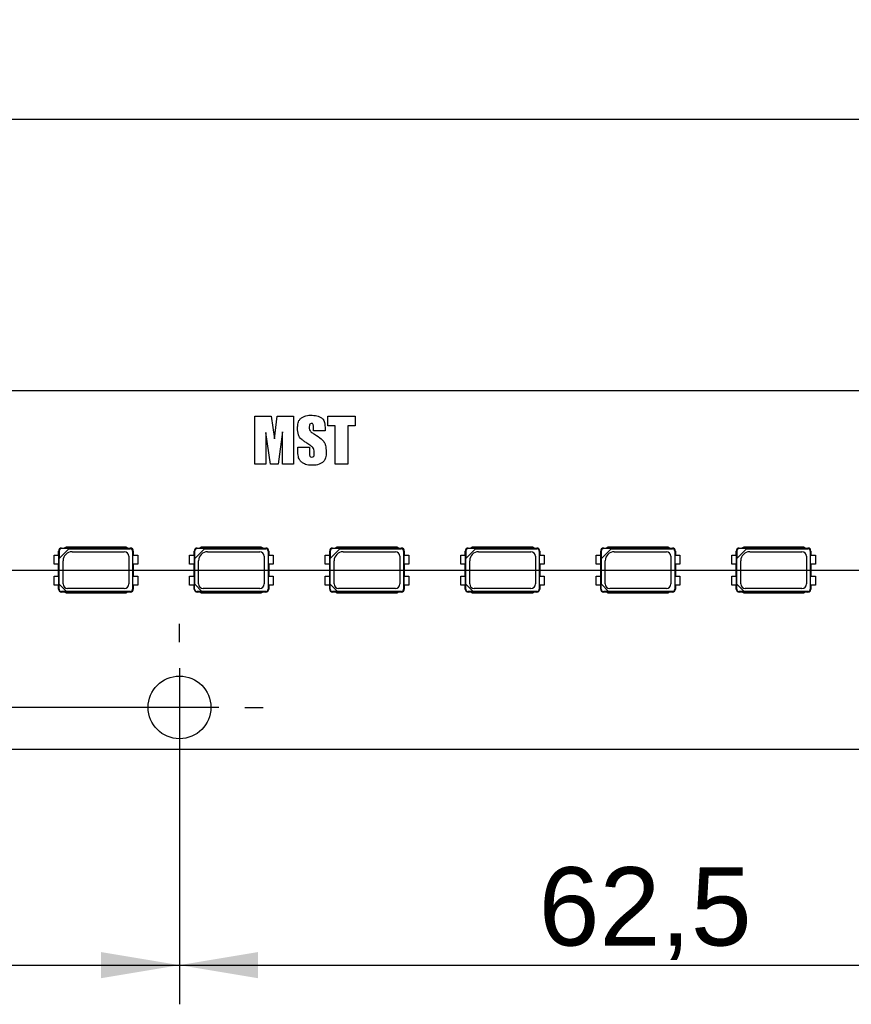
# Model space of a CAD drawing. Header units: millimetres. Extents: x 16 to 406, y 14 to 285.
# Tile 4 of 10: x 137 to 192, y 139 to 205. Entities that reach past the tile are written whole.
import ezdxf
from ezdxf.enums import TextEntityAlignment as Align
from ezdxf.lldxf.tags import DXFTag

# ---------------------------------------------------------------- set-up
doc = ezdxf.new("R2010")
doc.units = ezdxf.units.MM
doc.layers.add('Default', color=7, linetype='Continuous')
doc.layers.add('LINLED_280X24MM_', color=7, linetype='Continuous')
doc.styles.add('SEACAD_Arial', font='arial.ttf')
tags = doc.linetypes.add('CENTER2', pattern=[28.575, 19.05, -3.175, 3.175, -3.175]).pattern_tags.tags
tags[10:11] = [DXFTag(74, 4), DXFTag(75, 0), DXFTag(340, '0'), DXFTag(46, 0.0), DXFTag(50, 0.0), DXFTag(44, 0.0), DXFTag(45, 0.0)]
tags[8:9] = [DXFTag(74, 4), DXFTag(75, 0), DXFTag(340, '0'), DXFTag(46, 0.0), DXFTag(50, 0.0), DXFTag(44, 0.0), DXFTag(45, 0.0)]
tags[6:7] = [DXFTag(74, 4), DXFTag(75, 0), DXFTag(340, '0'), DXFTag(46, 0.0), DXFTag(50, 0.0), DXFTag(44, 0.0), DXFTag(45, 0.0)]
tags[4:5] = [DXFTag(74, 4), DXFTag(75, 0), DXFTag(340, '0'), DXFTag(46, 0.0), DXFTag(50, 0.0), DXFTag(44, 0.0), DXFTag(45, 0.0)]
doc.dimstyles.new('ISO', dxfattribs={"dimtxt": 5.25, "dimasz": 5.25, "dimexe": 2.625, "dimexo": 0, "dimgap": 1.3125, "dimtad": 1, "dimtxsty": 'SEACAD_Arial', "dimblk1": '_SE_FILLED', "dimblk2": '_SE_FILLED', "dimsah": 1, "dimcen": 2.625, "dimadec": 0, "dimazin": 0, "dimtfac": 0.5, "dimtdec": 3, "dimtmove": 0, "dimatfit": 3, "dimfxl": 1, "dimarcsym": 0})

# ---------------------------------------------------------------- blocks, each defined once
blk = doc.blocks.new('SEANNOT_GROUP')
at = {"layer": 'Default', "color": 7, "linetype": 'CENTER2'}
blk.add_line((66.287, 167.627), (353.287, 167.627), dxfattribs=at)
blk = doc.blocks.new('SEANNOT_GROUP2')
at = {"layer": 'Default', "color": 7, "linetype": 'CENTER2'}
for p, q in [((147.287, 162.802), (147.287, 164.027)), ((147.287, 161.052), (147.287, 155.802)), ((142.912, 158.427), (141.687, 158.427)), ((149.912, 158.427), (144.662, 158.427)), ((151.662, 158.427), (152.887, 158.427)), ((147.287, 154.052), (147.287, 152.827))]:
    blk.add_line(p, q, dxfattribs=at)
blk = doc.blocks.new('SE')
at = {"layer": 'LINLED_280X24MM_', "color": 7, "linetype": 'Continuous'}
for p, q in [((349.787, 179.627), (69.787, 179.627)), ((152.337, 174.713), (152.337, 177.937)), ((152.337, 177.937), (153.426, 177.937)), ((153.426, 177.937), (153.644, 176.432)), ((153.644, 176.432), (153.834, 177.937)), ((153.834, 177.937), (154.929, 177.937)), ((154.929, 177.937), (154.929, 174.713)), ((157.227, 177.937), (159.059, 177.937)), ((157.227, 177.291), (157.227, 177.937)), ((159.059, 177.937), (159.059, 177.291)), ((153.074, 176.84), (153.07, 174.713)), ((153.379, 174.713), (153.074, 176.84)), ((154.192, 176.889), (153.9, 174.713)), ((154.196, 174.713), (154.192, 176.889)), ((157.042, 176.963), (156.259, 176.963)), ((157.721, 177.291), (157.227, 177.291)), ((157.721, 174.713), (157.721, 177.291)), ((159.059, 177.291), (158.557, 177.291)), ((158.557, 177.291), (158.557, 174.713)), ((155.217, 175.864), (155.998, 175.864)), ((153.07, 174.713), (152.337, 174.713)), ((153.9, 174.713), (153.379, 174.713)), ((154.929, 174.713), (154.196, 174.713)), ((158.557, 174.713), (157.721, 174.713)), ((139.22, 168.902), (139.187, 168.902)), ((139.187, 168.627), (139.187, 168.902)), ((139.22, 168.902), (139.22, 168.402)), ((139.229, 168.411), (139.877, 169.059)), ((139.387, 169.102), (139.587, 169.102)), ((139.387, 169.068), (139.387, 169.102)), ((139.886, 169.068), (139.387, 169.068)), ((139.687, 169.152), (139.568, 169.092)), ((139.568, 169.092), (143.805, 169.092)), ((143.687, 169.152), (139.687, 169.152)), ((139.877, 169.059), (139.886, 169.068)), ((139.877, 169.059), (143.987, 169.059)), ((143.805, 169.092), (143.687, 169.152)), ((143.787, 169.102), (143.987, 169.102)), ((143.987, 169.059), (143.987, 169.102)), ((144.144, 168.902), (144.187, 168.902)), ((144.144, 168.902), (144.144, 166.352)), ((144.187, 168.902), (144.187, 168.627)), ((148.3, 168.902), (148.267, 168.902)), ((148.267, 168.627), (148.267, 168.902)), ((148.3, 168.902), (148.3, 168.402)), ((148.309, 168.411), (148.957, 169.059)), ((148.467, 169.102), (148.667, 169.102)), ((148.467, 169.068), (148.467, 169.102)), ((148.966, 169.068), (148.467, 169.068)), ((148.767, 169.152), (148.648, 169.092)), ((148.648, 169.092), (152.885, 169.092)), ((152.767, 169.152), (148.767, 169.152)), ((148.957, 169.059), (148.966, 169.068)), ((148.957, 169.059), (153.067, 169.059)), ((152.885, 169.092), (152.767, 169.152)), ((152.867, 169.102), (153.067, 169.102)), ((153.067, 169.059), (153.067, 169.102)), ((153.224, 168.902), (153.267, 168.902)), ((153.224, 168.902), (153.224, 166.352)), ((153.267, 168.902), (153.267, 168.627)), ((157.38, 168.902), (157.347, 168.902)), ((157.347, 168.627), (157.347, 168.902)), ((157.38, 168.902), (157.38, 168.402)), ((157.389, 168.411), (158.037, 169.059)), ((157.547, 169.102), (157.747, 169.102)), ((157.547, 169.068), (157.547, 169.102)), ((158.046, 169.068), (157.547, 169.068)), ((157.847, 169.152), (157.728, 169.092)), ((157.728, 169.092), (161.965, 169.092)), ((161.847, 169.152), (157.847, 169.152)), ((158.037, 169.059), (158.046, 169.068)), ((158.037, 169.059), (162.147, 169.059)), ((161.965, 169.092), (161.847, 169.152)), ((161.947, 169.102), (162.147, 169.102)), ((162.147, 169.059), (162.147, 169.102)), ((162.304, 168.902), (162.347, 168.902)), ((162.304, 168.902), (162.304, 166.352)), ((162.347, 168.902), (162.347, 168.627)), ((166.46, 168.902), (166.427, 168.902)), ((166.427, 168.627), (166.427, 168.902)), ((166.46, 168.902), (166.46, 168.402)), ((166.469, 168.411), (167.117, 169.059)), ((166.627, 169.102), (166.827, 169.102)), ((166.627, 169.068), (166.627, 169.102)), ((167.126, 169.068), (166.627, 169.068)), ((166.927, 169.152), (166.808, 169.092)), ((166.808, 169.092), (171.045, 169.092)), ((170.927, 169.152), (166.927, 169.152)), ((167.117, 169.059), (167.126, 169.068)), ((167.117, 169.059), (171.227, 169.059)), ((171.045, 169.092), (170.927, 169.152)), ((171.027, 169.102), (171.227, 169.102)), ((171.227, 169.059), (171.227, 169.102)), ((171.384, 168.902), (171.427, 168.902)), ((171.384, 168.902), (171.384, 166.352)), ((171.427, 168.902), (171.427, 168.627)), ((175.54, 168.902), (175.507, 168.902)), ((175.507, 168.627), (175.507, 168.902)), ((175.54, 168.902), (175.54, 168.402)), ((175.549, 168.411), (176.197, 169.059)), ((175.707, 169.102), (175.907, 169.102)), ((175.707, 169.068), (175.707, 169.102)), ((176.206, 169.068), (175.707, 169.068)), ((176.007, 169.152), (175.888, 169.092)), ((175.888, 169.092), (180.125, 169.092)), ((180.007, 169.152), (176.007, 169.152)), ((176.197, 169.059), (176.206, 169.068)), ((176.197, 169.059), (180.307, 169.059)), ((180.125, 169.092), (180.007, 169.152)), ((180.107, 169.102), (180.307, 169.102)), ((180.307, 169.059), (180.307, 169.102)), ((180.464, 168.902), (180.507, 168.902)), ((180.464, 168.902), (180.464, 166.352)), ((180.507, 168.902), (180.507, 168.627)), ((184.62, 168.902), (184.587, 168.902)), ((184.587, 168.627), (184.587, 168.902)), ((184.62, 168.902), (184.62, 168.402)), ((184.629, 168.411), (185.277, 169.059)), ((184.787, 169.102), (184.987, 169.102)), ((184.787, 169.068), (184.787, 169.102)), ((185.286, 169.068), (184.787, 169.068)), ((185.087, 169.152), (184.968, 169.092)), ((184.968, 169.092), (189.205, 169.092)), ((189.087, 169.152), (185.087, 169.152)), ((185.277, 169.059), (185.286, 169.068)), ((185.277, 169.059), (189.387, 169.059)), ((189.205, 169.092), (189.087, 169.152)), ((189.187, 169.102), (189.387, 169.102)), ((189.387, 169.059), (189.387, 169.102)), ((189.544, 168.902), (189.587, 168.902)), ((189.544, 168.902), (189.544, 166.352)), ((189.587, 168.902), (189.587, 168.627)), ((138.887, 168.627), (139.202, 168.627)), ((138.887, 168.027), (138.887, 168.627)), ((139.202, 168.027), (139.202, 168.627)), ((139.22, 168.402), (139.229, 168.411)), ((139.229, 166.675), (139.229, 168.411)), ((139.487, 166.697), (139.487, 168.256)), ((140.087, 168.856), (143.587, 168.856)), ((143.887, 168.556), (143.887, 166.697)), ((144.171, 168.627), (144.487, 168.627)), ((144.171, 168.027), (144.171, 168.627)), ((144.487, 168.627), (144.487, 168.027)), ((147.967, 168.627), (148.282, 168.627)), ((147.967, 168.027), (147.967, 168.627)), ((148.282, 168.027), (148.282, 168.627)), ((148.3, 168.402), (148.309, 168.411)), ((148.309, 166.675), (148.309, 168.411)), ((148.567, 166.697), (148.567, 168.256)), ((149.167, 168.856), (152.667, 168.856)), ((152.967, 168.556), (152.967, 166.697)), ((153.251, 168.627), (153.567, 168.627)), ((153.251, 168.027), (153.251, 168.627)), ((153.567, 168.627), (153.567, 168.027)), ((157.047, 168.627), (157.362, 168.627)), ((157.047, 168.027), (157.047, 168.627)), ((157.362, 168.027), (157.362, 168.627)), ((157.38, 168.402), (157.389, 168.411)), ((157.389, 166.675), (157.389, 168.411)), ((157.647, 166.697), (157.647, 168.256)), ((158.247, 168.856), (161.747, 168.856)), ((162.047, 168.556), (162.047, 166.697)), ((162.331, 168.627), (162.647, 168.627)), ((162.331, 168.027), (162.331, 168.627)), ((162.647, 168.627), (162.647, 168.027)), ((166.127, 168.627), (166.442, 168.627)), ((166.127, 168.027), (166.127, 168.627)), ((166.442, 168.027), (166.442, 168.627)), ((166.46, 168.402), (166.469, 168.411)), ((166.469, 166.675), (166.469, 168.411)), ((166.727, 166.697), (166.727, 168.256)), ((167.327, 168.856), (170.827, 168.856)), ((171.127, 168.556), (171.127, 166.697)), ((171.411, 168.627), (171.727, 168.627)), ((171.411, 168.027), (171.411, 168.627)), ((171.727, 168.627), (171.727, 168.027)), ((175.207, 168.627), (175.522, 168.627)), ((175.207, 168.027), (175.207, 168.627)), ((175.522, 168.027), (175.522, 168.627)), ((175.54, 168.402), (175.549, 168.411)), ((175.549, 166.675), (175.549, 168.411)), ((175.807, 166.697), (175.807, 168.256)), ((176.407, 168.856), (179.907, 168.856)), ((180.207, 168.556), (180.207, 166.697)), ((180.491, 168.627), (180.807, 168.627)), ((180.491, 168.027), (180.491, 168.627)), ((180.807, 168.627), (180.807, 168.027)), ((184.287, 168.627), (184.602, 168.627)), ((184.287, 168.027), (184.287, 168.627)), ((184.602, 168.027), (184.602, 168.627)), ((184.62, 168.402), (184.629, 168.411)), ((184.629, 166.675), (184.629, 168.411)), ((184.887, 166.697), (184.887, 168.256)), ((185.487, 168.856), (188.987, 168.856)), ((189.287, 168.556), (189.287, 166.697)), ((189.571, 168.627), (189.887, 168.627)), ((189.571, 168.027), (189.571, 168.627)), ((189.887, 168.627), (189.887, 168.027)), ((139.202, 168.027), (138.887, 168.027)), ((139.187, 167.227), (139.187, 168.027)), ((144.487, 168.027), (144.171, 168.027)), ((144.187, 168.027), (144.187, 167.227)), ((148.282, 168.027), (147.967, 168.027)), ((148.267, 167.227), (148.267, 168.027)), ((153.567, 168.027), (153.251, 168.027)), ((153.267, 168.027), (153.267, 167.227)), ((157.362, 168.027), (157.047, 168.027)), ((157.347, 167.227), (157.347, 168.027)), ((162.647, 168.027), (162.331, 168.027)), ((162.347, 168.027), (162.347, 167.227)), ((166.442, 168.027), (166.127, 168.027)), ((166.427, 167.227), (166.427, 168.027)), ((171.727, 168.027), (171.411, 168.027)), ((171.427, 168.027), (171.427, 167.227)), ((175.522, 168.027), (175.207, 168.027)), ((175.507, 167.227), (175.507, 168.027)), ((180.807, 168.027), (180.491, 168.027)), ((180.507, 168.027), (180.507, 167.227)), ((184.602, 168.027), (184.287, 168.027)), ((184.587, 167.227), (184.587, 168.027)), ((189.887, 168.027), (189.571, 168.027)), ((189.587, 168.027), (189.587, 167.227)), ((138.887, 167.227), (139.202, 167.227)), ((138.887, 166.627), (138.887, 167.227)), ((139.202, 166.627), (139.202, 167.227)), ((144.171, 167.227), (144.487, 167.227)), ((144.171, 166.627), (144.171, 167.227)), ((144.487, 167.227), (144.487, 166.627)), ((147.967, 167.227), (148.282, 167.227)), ((147.967, 166.627), (147.967, 167.227)), ((148.282, 166.627), (148.282, 167.227)), ((153.251, 167.227), (153.567, 167.227)), ((153.251, 166.627), (153.251, 167.227)), ((153.567, 167.227), (153.567, 166.627)), ((157.047, 167.227), (157.362, 167.227)), ((157.047, 166.627), (157.047, 167.227)), ((157.362, 166.627), (157.362, 167.227)), ((162.331, 167.227), (162.647, 167.227)), ((162.331, 166.627), (162.331, 167.227)), ((162.647, 167.227), (162.647, 166.627)), ((166.127, 167.227), (166.442, 167.227)), ((166.127, 166.627), (166.127, 167.227)), ((166.442, 166.627), (166.442, 167.227)), ((171.411, 167.227), (171.727, 167.227)), ((171.411, 166.627), (171.411, 167.227)), ((171.727, 167.227), (171.727, 166.627)), ((175.207, 167.227), (175.522, 167.227)), ((175.207, 166.627), (175.207, 167.227)), ((175.522, 166.627), (175.522, 167.227)), ((180.491, 167.227), (180.807, 167.227)), ((180.491, 166.627), (180.491, 167.227)), ((180.807, 167.227), (180.807, 166.627)), ((184.287, 167.227), (184.602, 167.227)), ((184.287, 166.627), (184.287, 167.227)), ((184.602, 166.627), (184.602, 167.227)), ((189.571, 167.227), (189.887, 167.227)), ((189.571, 166.627), (189.571, 167.227)), ((189.887, 167.227), (189.887, 166.627)), ((139.202, 166.627), (138.887, 166.627)), ((139.187, 166.352), (139.187, 166.627)), ((139.22, 166.352), (139.187, 166.352)), ((139.22, 166.352), (139.22, 166.685)), ((139.22, 166.685), (139.229, 166.675)), ((139.229, 166.675), (139.711, 166.194)), ((143.587, 166.397), (139.787, 166.397)), ((144.144, 166.352), (144.187, 166.352)), ((144.487, 166.627), (144.171, 166.627)), ((144.187, 166.627), (144.187, 166.352)), ((148.282, 166.627), (147.967, 166.627)), ((148.267, 166.352), (148.267, 166.627)), ((148.3, 166.352), (148.267, 166.352)), ((148.3, 166.352), (148.3, 166.685)), ((148.3, 166.685), (148.309, 166.675)), ((148.309, 166.675), (148.791, 166.194)), ((152.667, 166.397), (148.867, 166.397)), ((153.224, 166.352), (153.267, 166.352)), ((153.567, 166.627), (153.251, 166.627)), ((153.267, 166.627), (153.267, 166.352)), ((157.362, 166.627), (157.047, 166.627)), ((157.347, 166.352), (157.347, 166.627)), ((157.38, 166.352), (157.347, 166.352)), ((157.38, 166.352), (157.38, 166.685)), ((157.38, 166.685), (157.389, 166.675)), ((157.389, 166.675), (157.871, 166.194)), ((161.747, 166.397), (157.947, 166.397)), ((162.304, 166.352), (162.347, 166.352)), ((162.647, 166.627), (162.331, 166.627)), ((162.347, 166.627), (162.347, 166.352)), ((166.442, 166.627), (166.127, 166.627)), ((166.427, 166.352), (166.427, 166.627)), ((166.46, 166.352), (166.427, 166.352)), ((166.46, 166.352), (166.46, 166.685)), ((166.46, 166.685), (166.469, 166.675)), ((166.469, 166.675), (166.951, 166.194)), ((170.827, 166.397), (167.027, 166.397)), ((171.384, 166.352), (171.427, 166.352)), ((171.727, 166.627), (171.411, 166.627)), ((171.427, 166.627), (171.427, 166.352)), ((175.522, 166.627), (175.207, 166.627)), ((175.507, 166.352), (175.507, 166.627)), ((175.54, 166.352), (175.507, 166.352)), ((175.54, 166.352), (175.54, 166.685)), ((175.54, 166.685), (175.549, 166.675)), ((175.549, 166.675), (176.031, 166.194)), ((179.907, 166.397), (176.107, 166.397)), ((180.464, 166.352), (180.507, 166.352)), ((180.807, 166.627), (180.491, 166.627)), ((180.507, 166.627), (180.507, 166.352)), ((184.602, 166.627), (184.287, 166.627)), ((184.587, 166.352), (184.587, 166.627)), ((184.62, 166.352), (184.587, 166.352)), ((184.62, 166.352), (184.62, 166.685)), ((184.62, 166.685), (184.629, 166.675)), ((184.629, 166.675), (185.111, 166.194)), ((188.987, 166.397), (185.187, 166.397)), ((189.544, 166.352), (189.587, 166.352)), ((189.887, 166.627), (189.571, 166.627)), ((189.587, 166.627), (189.587, 166.352)), ((139.72, 166.185), (139.387, 166.185)), ((139.387, 166.185), (139.387, 166.152)), ((139.587, 166.152), (139.387, 166.152)), ((143.805, 166.161), (139.568, 166.161)), ((139.568, 166.161), (139.687, 166.102)), ((139.687, 166.102), (143.687, 166.102)), ((139.711, 166.194), (139.72, 166.185)), ((143.987, 166.194), (139.711, 166.194)), ((143.687, 166.102), (143.805, 166.161)), ((143.987, 166.152), (143.787, 166.152)), ((143.987, 166.194), (143.987, 166.152)), ((148.8, 166.185), (148.467, 166.185)), ((148.467, 166.185), (148.467, 166.152)), ((148.667, 166.152), (148.467, 166.152)), ((152.885, 166.161), (148.648, 166.161)), ((148.648, 166.161), (148.767, 166.102)), ((148.767, 166.102), (152.767, 166.102)), ((148.791, 166.194), (148.8, 166.185)), ((153.067, 166.194), (148.791, 166.194)), ((152.767, 166.102), (152.885, 166.161)), ((153.067, 166.152), (152.867, 166.152)), ((153.067, 166.194), (153.067, 166.152)), ((157.88, 166.185), (157.547, 166.185)), ((157.547, 166.185), (157.547, 166.152)), ((157.747, 166.152), (157.547, 166.152)), ((161.965, 166.161), (157.728, 166.161)), ((157.728, 166.161), (157.847, 166.102)), ((157.847, 166.102), (161.847, 166.102)), ((157.871, 166.194), (157.88, 166.185)), ((162.147, 166.194), (157.871, 166.194)), ((161.847, 166.102), (161.965, 166.161)), ((162.147, 166.152), (161.947, 166.152)), ((162.147, 166.194), (162.147, 166.152)), ((166.96, 166.185), (166.627, 166.185)), ((166.627, 166.185), (166.627, 166.152)), ((166.827, 166.152), (166.627, 166.152)), ((171.045, 166.161), (166.808, 166.161)), ((166.808, 166.161), (166.927, 166.102)), ((166.927, 166.102), (170.927, 166.102)), ((166.951, 166.194), (166.96, 166.185)), ((171.227, 166.194), (166.951, 166.194)), ((170.927, 166.102), (171.045, 166.161)), ((171.227, 166.152), (171.027, 166.152)), ((171.227, 166.194), (171.227, 166.152)), ((176.04, 166.185), (175.707, 166.185)), ((175.707, 166.185), (175.707, 166.152)), ((175.907, 166.152), (175.707, 166.152)), ((180.125, 166.161), (175.888, 166.161)), ((175.888, 166.161), (176.007, 166.102)), ((176.007, 166.102), (180.007, 166.102)), ((176.031, 166.194), (176.04, 166.185)), ((180.307, 166.194), (176.031, 166.194)), ((180.007, 166.102), (180.125, 166.161)), ((180.307, 166.152), (180.107, 166.152)), ((180.307, 166.194), (180.307, 166.152)), ((185.12, 166.185), (184.787, 166.185)), ((184.787, 166.185), (184.787, 166.152)), ((184.987, 166.152), (184.787, 166.152)), ((189.205, 166.161), (184.968, 166.161)), ((184.968, 166.161), (185.087, 166.102)), ((185.087, 166.102), (189.087, 166.102)), ((185.111, 166.194), (185.12, 166.185)), ((189.387, 166.194), (185.111, 166.194)), ((189.087, 166.102), (189.205, 166.161)), ((189.387, 166.152), (189.187, 166.152)), ((189.387, 166.194), (189.387, 166.152)), ((69.787, 155.627), (349.787, 155.627))]:
    blk.add_line(p, q, dxfattribs=at)
blk.add_circle((147.287, 158.427), 2.1, dxfattribs=at)
for centre, radius, start, end in [((139.387, 168.902), 0.2, 90, 180), ((139.387, 168.902), 0.166, 90, 180), ((143.987, 168.902), 0.2, 0, 90), ((143.987, 168.902), 0.157, 0, 90), ((148.467, 168.902), 0.2, 90, 180), ((148.467, 168.902), 0.166, 90, 180), ((153.067, 168.902), 0.2, 0, 90), ((153.067, 168.902), 0.157, 0, 90), ((157.547, 168.902), 0.2, 90, 180), ((157.547, 168.902), 0.166, 90, 180), ((162.147, 168.902), 0.2, 0, 90), ((162.147, 168.902), 0.157, 0, 90), ((166.627, 168.902), 0.2, 90, 180), ((166.627, 168.902), 0.166, 90, 180), ((171.227, 168.902), 0.2, 0, 90), ((171.227, 168.902), 0.157, 0, 90), ((175.707, 168.902), 0.2, 90, 180), ((175.707, 168.902), 0.166, 90, 180), ((180.307, 168.902), 0.2, 0, 90), ((180.307, 168.902), 0.157, 0, 90), ((184.787, 168.902), 0.2, 90, 180), ((184.787, 168.902), 0.166, 90, 180), ((189.387, 168.902), 0.2, 0, 90), ((189.387, 168.902), 0.157, 0, 90), ((140.087, 168.256), 0.6, 90, 180), ((143.587, 168.556), 0.3, 0, 90), ((149.167, 168.256), 0.6, 90, 180), ((152.667, 168.556), 0.3, 0, 90), ((158.247, 168.256), 0.6, 90, 180), ((161.747, 168.556), 0.3, 0, 90), ((167.327, 168.256), 0.6, 90, 180), ((170.827, 168.556), 0.3, 0, 90), ((176.407, 168.256), 0.6, 90, 180), ((179.907, 168.556), 0.3, 0, 90), ((185.487, 168.256), 0.6, 90, 180), ((188.987, 168.556), 0.3, 0, 90), ((139.387, 166.352), 0.2, 180, 270), ((139.387, 166.352), 0.166, 180, 270), ((139.787, 166.697), 0.3, 180, 270), ((143.587, 166.697), 0.3, 270, 0), ((143.987, 166.352), 0.157, 270, 0), ((143.987, 166.352), 0.2, 270, 0), ((148.467, 166.352), 0.2, 180, 270), ((148.467, 166.352), 0.166, 180, 270), ((148.867, 166.697), 0.3, 180, 270), ((152.667, 166.697), 0.3, 270, 0), ((153.067, 166.352), 0.157, 270, 0), ((153.067, 166.352), 0.2, 270, 0), ((157.547, 166.352), 0.2, 180, 270), ((157.547, 166.352), 0.166, 180, 270), ((157.947, 166.697), 0.3, 180, 270), ((161.747, 166.697), 0.3, 270, 0), ((162.147, 166.352), 0.157, 270, 0), ((162.147, 166.352), 0.2, 270, 0), ((166.627, 166.352), 0.2, 180, 270), ((166.627, 166.352), 0.166, 180, 270), ((167.027, 166.697), 0.3, 180, 270), ((170.827, 166.697), 0.3, 270, 0), ((171.227, 166.352), 0.157, 270, 0), ((171.227, 166.352), 0.2, 270, 0), ((175.707, 166.352), 0.2, 180, 270), ((175.707, 166.352), 0.166, 180, 270), ((176.107, 166.697), 0.3, 180, 270), ((179.907, 166.697), 0.3, 270, 0), ((180.307, 166.352), 0.157, 270, 0), ((180.307, 166.352), 0.2, 270, 0), ((184.787, 166.352), 0.2, 180, 270), ((184.787, 166.352), 0.166, 180, 270), ((185.187, 166.697), 0.3, 180, 270), ((188.987, 166.697), 0.3, 270, 0), ((189.387, 166.352), 0.157, 270, 0), ((189.387, 166.352), 0.2, 270, 0)]:
    blk.add_arc(centre, radius, start, end, dxfattribs=at)
for points, knots in [([(155.998, 175.864), (155.998, 175.797), (156, 175.659), (155.995, 175.513), (156.005, 175.322), (156.023, 175.229), (156.141, 175.171), (156.303, 175.232), (156.323, 175.493), (156.294, 175.729), (156.24, 175.83), (156.108, 175.934), (155.812, 176.14), (155.612, 176.276), (155.469, 176.382), (155.38, 176.462), (155.256, 176.653), (155.19, 176.929), (155.2, 177.296), (155.233, 177.502), (155.28, 177.64), (155.399, 177.798), (155.589, 177.912), (155.756, 177.969), (155.955, 178.004), (156.26, 178.01), (156.502, 177.965), (156.651, 177.906), (156.8, 177.83), (156.973, 177.677), (157.033, 177.462), (157.042, 177.096), (157.042, 176.963)], [0, 0, 0, 0, 0.03125, 0.0625, 0.078125, 0.09375, 0.125, 0.15625, 0.1875, 0.21875, 0.25, 0.28125, 0.3125, 0.34375, 0.375, 0.40625, 0.4375, 0.5, 0.53125, 0.5625, 0.59375, 0.625, 0.65625, 0.6875, 0.71875, 0.75, 0.8125, 0.828125, 0.84375, 0.875, 0.9375, 1, 1, 1, 1]), ([(156.259, 176.963), (156.259, 177.029), (156.259, 177.11), (156.259, 177.293), (156.245, 177.388), (156.214, 177.444), (156.099, 177.471), (156.007, 177.394), (155.982, 177.308), (155.978, 177.091), (156.009, 176.958), (156.166, 176.823), (156.573, 176.593), (156.874, 176.348), (157.033, 176.142), (157.111, 175.806), (157.116, 175.384), (157.075, 175.144), (157.035, 175.022), (156.923, 174.872), (156.659, 174.709), (156.368, 174.637), (155.899, 174.648), (155.625, 174.741), (155.387, 174.918), (155.288, 175.078), (155.249, 175.228), (155.221, 175.42), (155.216, 175.677), (155.217, 175.797), (155.217, 175.864)], [0, 0, 0, 0, 0.03125, 0.046875, 0.0625, 0.078125, 0.09375, 0.109375, 0.125, 0.15625, 0.1875, 0.21875, 0.25, 0.3125, 0.375, 0.4375, 0.5, 0.53125, 0.5625, 0.59375, 0.625, 0.6875, 0.75, 0.8125, 0.84375, 0.875, 0.90625, 0.9375, 0.96875, 1, 1, 1, 1])]:
    blk.add_open_spline(points, degree=3, knots=knots, dxfattribs=at)
blk = doc.blocks.new('DMBLK1')
at = {"layer": 'Default', "linetype": 'Continuous'}
for points in [[(75.037, 198.725), (69.787, 197.85), (75.037, 196.975)], [(344.537, 198.725), (344.537, 196.975), (349.787, 197.85)]]:
    blk.add_hatch(color=7, dxfattribs=at).paths.add_polyline_path(points)
at = {"layer": 'Default', "color": 7, "linetype": 'Continuous'}
for p, q in [((69.787, 179.627), (69.787, 200.475)), ((349.787, 179.627), (349.787, 200.475)), ((69.787, 197.85), (349.787, 197.85))]:
    blk.add_line(p, q, dxfattribs=at)
at = {"layer": 'Default', "color": 7, "linetype": 'Continuous', "style": 'SEACAD_Arial'}
blk.add_text('280', height=5.25, dxfattribs=at).set_placement((203.624, 204.412), align=Align.TOP_LEFT)
blk = doc.blocks.new('_SE_FILLED')
at = {"color": 0}
blk.add_line((0, 0), (-1, 0), dxfattribs=at)
blk.add_solid([(0, 0), (-1, -0.1665), (-1, 0.1665), (0, 0)], dxfattribs=at)
blk = doc.blocks.new('DMBLK2')
at = {"layer": 'Default', "linetype": 'Continuous'}
for points in [[(152.537, 140.282), (152.537, 142.032), (147.287, 141.157)], [(204.537, 140.282), (209.787, 141.157), (204.537, 142.032)]]:
    blk.add_hatch(color=7, dxfattribs=at).paths.add_polyline_path(points)
at = {"layer": 'Default', "color": 7, "linetype": 'Continuous'}
for p, q in [((147.287, 158.427), (147.287, 138.532)), ((209.787, 158.427), (209.787, 138.532)), ((147.287, 141.157), (209.787, 141.157))]:
    blk.add_line(p, q, dxfattribs=at)
at = {"layer": 'Default', "color": 7, "linetype": 'Continuous', "style": 'SEACAD_Arial'}
blk.add_text('62,5', height=5.25, dxfattribs=at).set_placement((171.346, 147.72), align=Align.TOP_LEFT)
blk = doc.blocks.new('DMBLK5')
at = {"layer": 'Default', "linetype": 'Continuous'}
for points in [[(90.037, 140.282), (90.037, 142.032), (84.787, 141.157)], [(142.037, 140.282), (147.287, 141.157), (142.037, 142.032)]]:
    blk.add_hatch(color=7, dxfattribs=at).paths.add_polyline_path(points)
at = {"layer": 'Default', "color": 7, "linetype": 'Continuous'}
for p, q in [((84.787, 176.827), (84.787, 138.532)), ((147.287, 152.827), (147.287, 138.532)), ((84.787, 141.157), (147.287, 141.157))]:
    blk.add_line(p, q, dxfattribs=at)
at = {"layer": 'Default', "color": 7, "linetype": 'Continuous', "style": 'SEACAD_Arial'}
blk.add_text('62,5', height=5.25, dxfattribs=at).set_placement((108.846, 147.72), align=Align.TOP_LEFT)
blk = doc.blocks.new('DMBLK7')
at = {"layer": 'Default', "linetype": 'Continuous'}
for points in [[(58.791, 171.577), (60.541, 171.577), (59.666, 176.827)], [(58.791, 163.677), (59.666, 158.427), (60.541, 163.677)]]:
    blk.add_hatch(color=7, dxfattribs=at).paths.add_polyline_path(points)
at = {"layer": 'Default', "color": 7, "linetype": 'Continuous'}
for p, q in [((79.187, 176.827), (57.041, 176.827)), ((59.666, 158.427), (59.666, 176.827)), ((147.287, 158.427), (57.041, 158.427))]:
    blk.add_line(p, q, dxfattribs=at)
at = {"layer": 'Default', "color": 7, "linetype": 'Continuous', "style": 'SEACAD_Arial'}
blk.add_text('18,4', height=5.25, rotation=90, dxfattribs=at).set_placement((53.103, 160.436), align=Align.TOP_LEFT)

msp = doc.modelspace()

# ---------------------------------------------------------------- block references
at = {"layer": 'Default'}
for name in ['SE', 'SEANNOT_GROUP', 'SEANNOT_GROUP2']:
    msp.add_blockref(name, (0, 0), dxfattribs=at)

# ---------------------------------------------------------------- dimensions: what is measured, and where the dimension line sits
at = {"layer": 'Default', "color": 7, "linetype": 'Continuous'}
for base, p1, p2, angle, picture, middle, dimtype in [((69.787, 197.85), (69.787, 179.627), (349.787, 179.627), 0, 'DMBLK1', (209.787, 197.85), 161), ((59.666, 176.827), (147.287, 158.427), (84.787, 176.827), 90, 'DMBLK7', (59.666, 167.627), 160), ((147.287, 141.157), (147.287, 158.427), (209.787, 158.427), 0, 'DMBLK2', (178.537, 141.157), 161)]:
    dim = msp.add_linear_dim(base=base, p1=p1, p2=p2, angle=angle, text='\\A1;<>', dimstyle='ISO', dxfattribs=at)
    dim.commit()
    dim.dimension.update_dxf_attribs({"geometry": picture, "text_midpoint": middle, "dimtype": dimtype})
dim = msp.add_linear_dim(base=(147.287, 141.157), p1=(84.787, 176.827), p2=(147.287, 158.427), text='\\A1;<>', dimstyle='ISO', dxfattribs=at)
dim.commit()
dim.dimension.update_dxf_attribs({"geometry": 'DMBLK5', "text_midpoint": (116.037, 141.157), "dimtype": 160})

doc.saveas('drawing.dxf')
